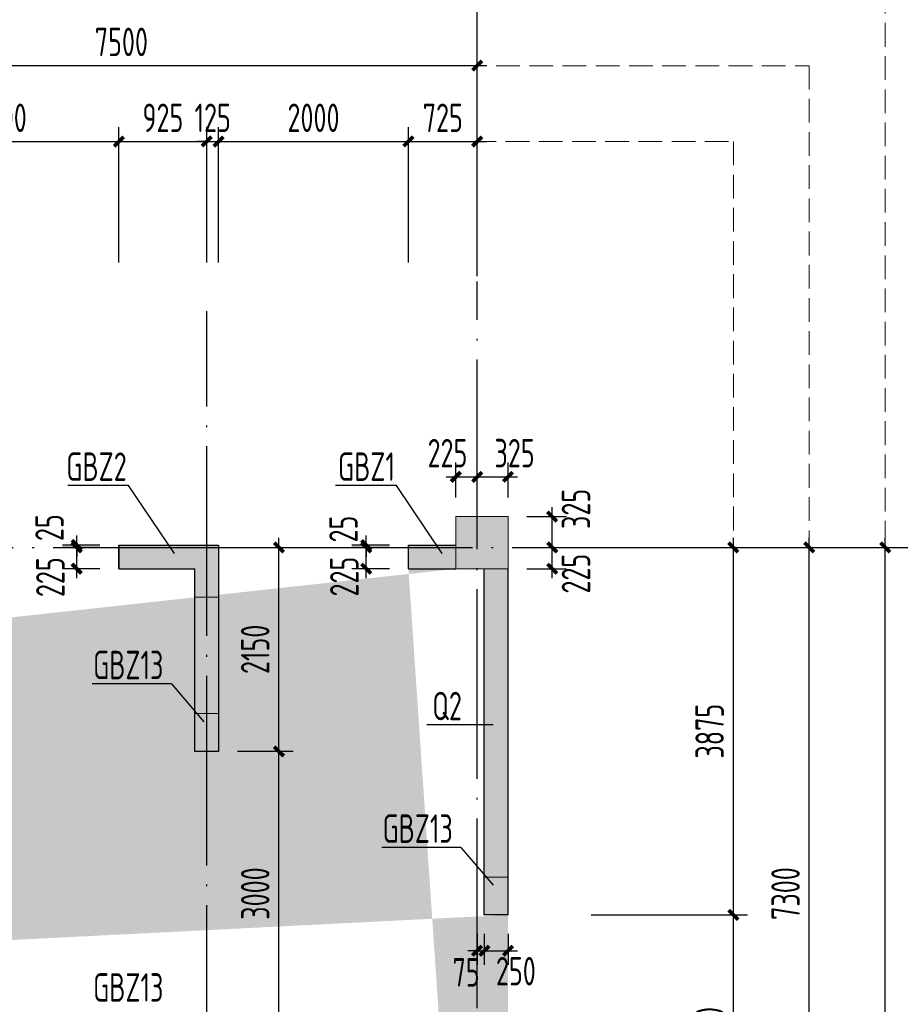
# Model space of a CAD drawing. Extents: x 200000 to 305984, y 78780 to 142585.
# Tile 23 of 25: x 281059 to 290339, y 119865 to 130248. Entities that reach past the tile are written whole.
import ezdxf

# ---------------------------------------------------------------- set-up
doc = ezdxf.new("R2010")
doc.units = 0
doc.header["$LTSCALE"] = 1000
doc.linetypes.add('DASH', pattern=[0.35, 0.25, -0.1])
doc.linetypes.add('DOTE', pattern=[2.42, 2, -0.2, 0.02, -0.2])
doc.layers.get('0').update_dxf_attribs({"linetype": 'CONTINUOUS'})
doc.layers.get('Defpoints').update_dxf_attribs({"linetype": 'CONTINUOUS'})
doc.layers.add('A-ASIS', color=115, linetype='DASH', lineweight=0, plot=False)
for name, color, linetype in [('AXIS', 3, 'CONTINUOUS'), ('S-COLU_DE_TEXT', 7, 'CONTINUOUS'), ('S-COLU_HATCH', 254, 'CONTINUOUS'), ('S-DOTE', 253, 'DOTE'), ('S-PUB_DIM', 3, 'CONTINUOUS'), ('S-TEXT', 7, 'CONTINUOUS'), ('S-WALL', 2, 'CONTINUOUS'), ('S-WALL_HATCH', 252, 'CONTINUOUS'), ('S-WALL_NUM', 220, 'CONTINUOUS')]:
    doc.layers.add(name, color=color, linetype=linetype)
doc.layers.add('S-COLU', color=6, linetype='CONTINUOUS', lineweight=0, transparency=0.54)
doc.layers.add('S-COLU_TH', color=6, linetype='CONTINUOUS', lineweight=0)
doc.styles.add('TSSD_DIMENSION_T3', font='tssdeng.shx', dxfattribs={"width": 0.7, "bigfont": 'Tssdchn.shx'})
doc.styles.add('TSSD_Rein', font='tssdeng.shx', dxfattribs={"width": 0.7, "bigfont": 'Tssdchn.shx'})
doc.dimstyles.new('_TCH_ARCH&&100', dxfattribs={"dimtxt": 300, "dimasz": 100, "dimexe": 150, "dimexo": 200, "dimgap": 100, "dimtad": 1, "dimdec": 0, "dimzin": 0, "dimdsep": 46, "dimtxsty": 'TSSD_DIMENSION_T3', "dimblk": 'ARCHTICK', "dimcen": 0.09, "dimdle": 100, "dimclrt": 7, "dimazin": 2, "dimtfac": 1, "dimtdec": 0, "dimtix": 1, "dimtmove": 2, "dimatfit": 3, "dimfxl": 100, "dimtolj": 1, "dimtzin": 0, "dimarcsym": 0})
doc.dimstyles.new('TSSD_100_100&&100', dxfattribs={"dimtxt": 300, "dimasz": 100, "dimexe": 150, "dimexo": 200, "dimgap": 100, "dimtad": 1, "dimdec": 0, "dimzin": 0, "dimdsep": 46, "dimtxsty": 'TSSD_DIMENSION_T3', "dimblk": 'ARCHTICK', "dimcen": 0, "dimdle": 100, "dimclrt": 7, "dimadec": 0, "dimazin": 0, "dimtfac": 1, "dimtdec": 0, "dimtix": 1, "dimtmove": 2, "dimatfit": 3, "dimfxl": 10000, "dimtolj": 1, "dimtzin": 0, "dimarcsym": 0})

# ---------------------------------------------------------------- blocks, each defined once
blk = doc.blocks.new('_ArchTick')
at = {"color": 0, "linetype": 'ByBlock', "const_width": 0.4}
blk.add_lwpolyline([(-0.5, -0.5), (0.5, 0.5)], dxfattribs=at)
blk = doc.blocks.new('*D39')
at = {"layer": 'AXIS', "color": 0, "lineweight": -2, "transparency": 16777216}
for p, q in [((5800, 34315), (5800, 37340)), ((79450, 34315), (79450, 37340)), ((5700, 37190), (79550, 37190))]:
    blk.add_line(p, q, dxfattribs=at)
at = {"layer": 'Defpoints', "color": 0, "transparency": 16777216}
for p in [(79450, 37190), (5800, 34115), (79450, 34115)]:
    blk.add_point(p, dxfattribs=at)
at = {"layer": 'AXIS', "color": 0, "lineweight": -2, "transparency": 16777216, "xscale": 100, "yscale": 100, "zscale": 100, "rotation": 180}
blk.add_blockref('_ArchTick', (5800, 37190), dxfattribs=at)
at = {"layer": 'AXIS', "color": 0, "lineweight": -2, "transparency": 16777216, "xscale": 100, "yscale": 100, "zscale": 100}
blk.add_blockref('_ArchTick', (79450, 37190), dxfattribs=at)
at = {"layer": 'AXIS', "color": 7, "transparency": 16777216, "insert": (42625, 37440), "char_height": 300, "attachment_point": 5, "style": 'TSSD_DIMENSION_T3'}
blk.add_mtext('\\A1;73650', dxfattribs=at)
blk = doc.blocks.new('*D50')
at = {"layer": 'AXIS', "color": 0, "lineweight": -2, "transparency": 16777216}
for p, q in [((71950, 34315), (71950, 36540)), ((79450, 34315), (79450, 36540)), ((71850, 36390), (79550, 36390))]:
    blk.add_line(p, q, dxfattribs=at)
at = {"layer": 'Defpoints', "color": 0, "transparency": 16777216}
for p in [(79450, 36390), (71950, 34115), (79450, 34115)]:
    blk.add_point(p, dxfattribs=at)
at = {"layer": 'AXIS', "color": 0, "lineweight": -2, "transparency": 16777216, "xscale": 100, "yscale": 100, "zscale": 100, "rotation": 180}
blk.add_blockref('_ArchTick', (71950, 36390), dxfattribs=at)
at = {"layer": 'AXIS', "color": 0, "lineweight": -2, "transparency": 16777216, "xscale": 100, "yscale": 100, "zscale": 100}
blk.add_blockref('_ArchTick', (79450, 36390), dxfattribs=at)
at = {"layer": 'AXIS', "color": 7, "transparency": 16777216, "insert": (75700, 36640), "char_height": 300, "attachment_point": 5, "style": 'TSSD_DIMENSION_T3'}
blk.add_mtext('\\A1;7500', dxfattribs=at)
blk = doc.blocks.new('*D51')
at = {"layer": 'AXIS', "color": 0, "lineweight": -2, "transparency": 16777216}
for p, q in [((83750, 14410), (83750, 31410)), ((80650, 31310), (83900, 31310)), ((80650, 14510), (83900, 14510))]:
    blk.add_line(p, q, dxfattribs=at)
at = {"layer": 'Defpoints', "color": 0, "transparency": 16777216}
for p in [(80450, 31310), (83750, 31310), (80450, 14510)]:
    blk.add_point(p, dxfattribs=at)
at = {"layer": 'AXIS', "color": 0, "lineweight": -2, "transparency": 16777216, "xscale": 100, "yscale": 100, "zscale": 100}
for p, rotation in [((83750, 31310), 90), ((83750, 14510), 270)]:
    blk.add_blockref('_ArchTick', p, dxfattribs=dict(at, rotation=rotation))
at = {"layer": 'AXIS', "color": 7, "transparency": 16777216, "insert": (83500, 22910), "char_height": 300, "attachment_point": 5, "rotation": 90, "style": 'TSSD_DIMENSION_T3'}
blk.add_mtext('\\A1;16800', dxfattribs=at)
blk = doc.blocks.new('*D54')
at = {"layer": 'AXIS', "color": 0, "lineweight": -2, "transparency": 16777216}
for p, q in [((82950, 23910), (82950, 31410)), ((80650, 31310), (83100, 31310)), ((80650, 24010), (83100, 24010))]:
    blk.add_line(p, q, dxfattribs=at)
at = {"layer": 'Defpoints', "color": 0, "transparency": 16777216}
for p in [(80450, 31310), (82950, 31310), (80450, 24010)]:
    blk.add_point(p, dxfattribs=at)
at = {"layer": 'AXIS', "color": 0, "lineweight": -2, "transparency": 16777216, "xscale": 100, "yscale": 100, "zscale": 100}
for p, rotation in [((82950, 31310), 90), ((82950, 24010), 270)]:
    blk.add_blockref('_ArchTick', p, dxfattribs=dict(at, rotation=rotation))
at = {"layer": 'AXIS', "color": 7, "transparency": 16777216, "insert": (82700, 27660), "char_height": 300, "attachment_point": 5, "rotation": 90, "style": 'TSSD_DIMENSION_T3'}
blk.add_mtext('\\A1;7300', dxfattribs=at)
blk = doc.blocks.new('A$C1D0C3E71')
at = {"layer": 'S-COLU_HATCH'}
h = blk.add_hatch(color=256, dxfattribs=at)
h.paths.add_polyline_path([(43150, 24000), (43700, 24000), (43700, 24550), (43150, 24550)], flags=17)
edge = h.paths.add_edge_path()
edge.add_line((42750, 24350), (42750, 24550))
edge.add_line((41750, 24350), (41750, 24550))
edge.add_line((66400, 19075), (66150, 19075))
edge.add_line((66400, 22075), (66150, 22075))
edge.add_line((33500, 19075), (33250, 19075))
edge.add_line((33500, 22075), (33250, 22075))
edge.add_line((30300, 19075), (30050, 19075))
edge.add_line((30300, 22075), (30050, 22075))
edge.add_line((8150, 19075), (7900, 19075))
edge.add_line((8150, 22075), (7900, 22075))
edge.add_line((43400, 23775), (43400, 24000))
edge.add_line((43950, 17800), (43700, 17800))
edge.add_line((43700, 17200), (43700, 17800))
edge.add_line((43950, 17200), (43950, 17800))
edge.add_line((41350, 17800), (41100, 17800))
edge.add_line((41100, 17200), (41100, 17800))
edge.add_line((41350, 17200), (41350, 17800))
edge.add_line((33250, 22075), (33250, 24000))
edge.add_line((33250, 17200), (33250, 19075))
edge.add_line((33500, 22075), (33500, 24000))
edge.add_line((33500, 17200), (33500, 19075))
edge.add_line((30050, 22075), (30050, 24000))
edge.add_line((30050, 17200), (30050, 19075))
edge.add_line((30300, 22075), (30300, 24000))
edge.add_line((30300, 17200), (30300, 19075))
edge.add_line((7900, 22075), (7900, 24000))
edge.add_line((7900, 17200), (7900, 19075))
edge.add_line((8150, 22075), (8150, 24000))
edge.add_line((8150, 17200), (8150, 19075))
edge.add_line((1050, 16650), (1050, 16900))
edge.add_line((550, 16900), (1050, 16900))
edge.add_line((550, 16650), (1050, 16650))
edge.add_line((74300, 20350), (74050, 20350))
edge.add_line((74050, 20350), (74050, 24000))
edge.add_line((74300, 20350), (74300, 24000))
edge.add_line((74300, 17850), (74050, 17850))
edge.add_line((74050, 17200), (74050, 17850))
edge.add_line((74300, 17200), (74300, 17850))
edge.add_line((250, 20350), (250, 24000))
edge.add_line((250, 17200), (250, 17850))
edge.add_line((66700, 7650), (67800, 7650))
edge.add_line((66700, 7400), (67800, 7400))
edge.add_line((44250, 7350), (45275, 7350))
edge.add_line((44250, 7100), (45275, 7100))
edge.add_line((550, 7650), (1650, 7650))
edge.add_line((550, 7400), (1650, 7400))
edge.add_line((74300, 9425), (74050, 9425))
edge.add_line((74050, 7650), (74050, 9425))
edge.add_line((74300, 7650), (74300, 9425))
edge.add_line((66150, 7650), (66150, 9425))
edge.add_line((66400, 7650), (66400, 9425))
edge.add_line((7900, 7650), (7900, 9425))
edge.add_line((8150, 7650), (8150, 9425))
edge.add_line((250, 7650), (250, 9425))
edge.add_line((66150, 9425), (66400, 9425))
edge.add_line((44000, 9425), (44250, 9425))
edge.add_line((30050, 9425), (30300, 9425))
edge.add_line((7900, 9425), (8150, 9425))
edge.add_line((72650, 7400), (72650, 7650))
edge.add_line((67800, 7650), (67800, 7400))
edge.add_line((45275, 7350), (45275, 7100))
edge.add_line((29025, 7100), (29025, 7350))
edge.add_line((6500, 7400), (6500, 7650))
edge.add_line((1650, 7650), (1650, 7400))
edge.add_line((72650, 7650), (73750, 7650))
edge.add_line((72650, 7400), (73750, 7400))
edge.add_line((29025, 7350), (30050, 7350))
edge.add_line((29025, 7100), (30050, 7100))
edge.add_line((6500, 7650), (7600, 7650))
edge.add_line((6500, 7400), (7600, 7400))
edge.add_line((43400, 21375), (43150, 21375))
edge.add_line((43150, 21375), (43150, 21900))
edge.add_line((41350, 21375), (41100, 21375))
edge.add_line((41350, 21375), (41350, 21900))
edge.add_line((41349, 22150), (43150, 22150))
edge.add_line((41349, 21900), (43150, 21900))
edge.add_line((43400, 23775), (43150, 23775))
edge.add_line((43150, 23775), (43150, 24000))
edge.add_line((43400, 22375), (43150, 22375))
edge.add_line((43150, 22150), (43150, 22375))
edge.add_line((43400, 22375), (43400, 21375))
edge.add_line((41350, 23775), (41100, 23775))
edge.add_line((41100, 23775), (41100, 24000))
edge.add_line((41350, 23775), (41350, 24000))
edge.add_line((41350, 22375), (41100, 22375))
edge.add_line((41100, 22375), (41100, 21375))
edge.add_line((41350, 22150), (41350, 22375))
edge.add_line((73250, 16650), (73250, 16900))
edge.add_line((73250, 16900), (73750, 16900))
edge.add_line((73250, 16650), (73750, 16650))
edge.add_line((73250, 24000), (73250, 24250))
edge.add_line((73250, 24250), (73750, 24250))
edge.add_line((73250, 24000), (73750, 24000))
edge.add_line((6600, 16650), (6600, 16900))
edge.add_line((6600, 16900), (7600, 16900))
edge.add_line((6600, 16650), (7600, 16650))
edge.add_line((6600, 24000), (6600, 24250))
edge.add_line((6600, 24250), (7600, 24250))
edge.add_line((6600, 24000), (7600, 24000))
edge.add_line((44000, 7650), (44000, 9425))
edge.add_line((44250, 7650), (44250, 9425))
edge.add_line((30050, 7650), (30050, 9425))
edge.add_line((30300, 7650), (30300, 9425))
edge.add_line((67700, 24000), (67700, 24250))
edge.add_line((66700, 24250), (67700, 24250))
edge.add_line((66700, 24000), (67700, 24000))
edge.add_line((42750, 24550), (43350, 24550))
edge.add_line((41350, 24550), (41750, 24550))
edge.add_line((42750, 24350), (43150, 24350))
edge.add_line((41350, 24350), (41750, 24350))
edge.add_line((32525, 24300), (32525, 24550))
edge.add_line((32525, 24550), (32950, 24550))
edge.add_line((32525, 24300), (32950, 24300))
edge.add_line((31025, 24300), (31025, 24550))
edge.add_line((30600, 24550), (31025, 24550))
edge.add_line((30600, 24300), (31025, 24300))
edge.add_line((1050, 24000), (1050, 24250))
edge.add_line((550, 24250), (1050, 24250))
edge.add_line((550, 24000), (1050, 24000))
edge.add_line((67700, 16650), (67700, 16900))
edge.add_line((66700, 16900), (67700, 16900))
edge.add_line((66700, 16650), (67700, 16650))
edge.add_line((42500, 16650), (42500, 16900))
edge.add_line((41350, 16900), (42500, 16900))
edge.add_line((41350, 16650), (42500, 16650))
edge.add_line((32525, 16650), (32525, 16900))
edge.add_line((32525, 16900), (32950, 16900))
edge.add_line((32525, 16650), (32950, 16650))
edge.add_line((31025, 16650), (31025, 16900))
edge.add_line((30600, 16900), (31025, 16900))
edge.add_line((30600, 16650), (31025, 16650))
edge.add_line((66150, 22075), (66150, 24000))
edge.add_line((66150, 17200), (66150, 19075))
edge.add_line((66400, 22075), (66400, 24000))
edge.add_line((66400, 17200), (66400, 19075))
edge.add_line((250, 20350), (0, 20350))
edge.add_line((0, 20350), (0, 24000))
edge.add_line((250, 17850), (0, 17850))
edge.add_line((0, 17200), (0, 17850))
edge.add_line((250, 9425), (0, 9425))
edge.add_line((0, 7650), (0, 9425))
blk.add_hatch(color=256, dxfattribs=at).paths.add_polyline_path([(73750, 24000), (74300, 24000), (74300, 24550), (73750, 24550)], flags=17)
at = {"layer": 'S-WALL_HATCH'}
blk.add_hatch(color=256, dxfattribs=at).paths.add_polyline_path([(71250, 22075), (71000, 22075), (71000, 24000), (70200, 24000), (70200, 24250), (71250, 24250)], flags=17)
for points in [[(73750, 24250), (73250, 24250), (73250, 24000), (73750, 24000)], [(74300, 24000), (74050, 24000), (74050, 20350), (74300, 20350)]]:
    blk.add_hatch(color=256, dxfattribs=at).paths.add_polyline_path(points)
at = {"layer": 'S-COLU'}
blk.add_lwpolyline([(73750, 24000), (74300, 24000), (74300, 24550), (73750, 24550)], close=True, dxfattribs=at)
at = {"layer": 'S-WALL'}
for p, q in [((70200, 24250), (71250, 24250)), ((70200, 24000), (70200, 24250)), ((71250, 24250), (71250, 22075)), ((73250, 24250), (73750, 24250)), ((73250, 24000), (73250, 24250)), ((70200, 24000), (71000, 24000)), ((71000, 22075), (71000, 24000)), ((73250, 24000), (73750, 24000)), ((74050, 20350), (74050, 24000)), ((74300, 20350), (74300, 24000)), ((74300, 20350), (74050, 20350))]:
    blk.add_line(p, q, dxfattribs=at)
blk.add_lwpolyline([(71250, 22075), (71000, 22075)], dxfattribs=at)
blk = doc.blocks.new('A$C100C3D72')
at = {"layer": 'S-DOTE', "linetype": 'DOTE'}
blk.add_line((67950, 300), (67950, 20664), dxfattribs=at)
blk = doc.blocks.new('*D209')
at = {"layer": 'Defpoints', "color": 0, "transparency": 16777216}
for p in [(76715, 32690), (75990, 31215), (76715, 31215)]:
    blk.add_point(p, dxfattribs=at)
at = {"layer": 'S-PUB_DIM', "color": 0, "lineweight": -2, "transparency": 16777216}
for p, q in [((75990, 31415), (75990, 32840)), ((76715, 31415), (76715, 32840)), ((75890, 32690), (76815, 32690))]:
    blk.add_line(p, q, dxfattribs=at)
at = {"layer": 'S-PUB_DIM', "color": 0, "lineweight": -2, "transparency": 16777216, "xscale": 100, "yscale": 100, "zscale": 100, "rotation": 180}
blk.add_blockref('_ArchTick', (75990, 32690), dxfattribs=at)
at = {"layer": 'S-PUB_DIM', "color": 0, "lineweight": -2, "transparency": 16777216, "xscale": 100, "yscale": 100, "zscale": 100}
blk.add_blockref('_ArchTick', (76715, 32690), dxfattribs=at)
at = {"layer": 'S-PUB_DIM', "color": 7, "transparency": 16777216, "insert": (76353, 32940), "char_height": 300, "attachment_point": 5, "style": 'TSSD_DIMENSION_T3'}
blk.add_mtext('\\A1;725', dxfattribs=at)
blk = doc.blocks.new('*D210')
at = {"layer": 'Defpoints', "color": 0, "transparency": 16777216}
for p in [(75990, 32690), (73990, 31215), (75990, 31215)]:
    blk.add_point(p, dxfattribs=at)
at = {"layer": 'S-PUB_DIM', "color": 0, "lineweight": -2, "transparency": 16777216}
for p, q in [((73990, 31415), (73990, 32840)), ((75990, 31415), (75990, 32840)), ((73890, 32690), (76090, 32690))]:
    blk.add_line(p, q, dxfattribs=at)
at = {"layer": 'S-PUB_DIM', "color": 0, "lineweight": -2, "transparency": 16777216, "xscale": 100, "yscale": 100, "zscale": 100, "rotation": 180}
blk.add_blockref('_ArchTick', (73990, 32690), dxfattribs=at)
at = {"layer": 'S-PUB_DIM', "color": 0, "lineweight": -2, "transparency": 16777216, "xscale": 100, "yscale": 100, "zscale": 100}
blk.add_blockref('_ArchTick', (75990, 32690), dxfattribs=at)
at = {"layer": 'S-PUB_DIM', "color": 7, "transparency": 16777216, "insert": (74990, 32940), "char_height": 300, "attachment_point": 5, "style": 'TSSD_DIMENSION_T3'}
blk.add_mtext('\\A1;2000', dxfattribs=at)
blk = doc.blocks.new('*D211')
at = {"layer": 'Defpoints', "color": 0, "transparency": 16777216}
for p in [(73990, 32690), (73865, 31215), (73990, 31215)]:
    blk.add_point(p, dxfattribs=at)
at = {"layer": 'S-PUB_DIM', "color": 0, "lineweight": -2, "transparency": 16777216}
for p, q in [((73865, 31415), (73865, 32840)), ((73990, 31415), (73990, 32840)), ((73865, 32690), (73765, 32690)), ((73865, 32690), (73990, 32690)), ((73990, 32690), (74090, 32690))]:
    blk.add_line(p, q, dxfattribs=at)
at = {"layer": 'S-PUB_DIM', "color": 0, "lineweight": -2, "transparency": 16777216, "xscale": 100, "yscale": 100, "zscale": 100}
blk.add_blockref('_ArchTick', (73865, 32690), dxfattribs=at)
at = {"layer": 'S-PUB_DIM', "color": 0, "lineweight": -2, "transparency": 16777216, "xscale": 100, "yscale": 100, "zscale": 100, "rotation": 180}
blk.add_blockref('_ArchTick', (73990, 32690), dxfattribs=at)
at = {"layer": 'S-PUB_DIM', "color": 7, "transparency": 16777216, "insert": (73928, 32940), "char_height": 300, "attachment_point": 5, "style": 'TSSD_DIMENSION_T3'}
blk.add_mtext('\\A1;125', dxfattribs=at)
blk = doc.blocks.new('*D212')
at = {"layer": 'Defpoints', "color": 0, "transparency": 16777216}
for p in [(73865, 32690), (72940, 31215), (73865, 31215)]:
    blk.add_point(p, dxfattribs=at)
at = {"layer": 'S-PUB_DIM', "color": 0, "lineweight": -2, "transparency": 16777216}
for p, q in [((72940, 31415), (72940, 32840)), ((73865, 31415), (73865, 32840)), ((72840, 32690), (73965, 32690))]:
    blk.add_line(p, q, dxfattribs=at)
at = {"layer": 'S-PUB_DIM', "color": 0, "lineweight": -2, "transparency": 16777216, "xscale": 100, "yscale": 100, "zscale": 100, "rotation": 180}
blk.add_blockref('_ArchTick', (72940, 32690), dxfattribs=at)
at = {"layer": 'S-PUB_DIM', "color": 0, "lineweight": -2, "transparency": 16777216, "xscale": 100, "yscale": 100, "zscale": 100}
blk.add_blockref('_ArchTick', (73865, 32690), dxfattribs=at)
at = {"layer": 'S-PUB_DIM', "color": 7, "transparency": 16777216, "insert": (73403, 32940), "char_height": 300, "attachment_point": 5, "style": 'TSSD_DIMENSION_T3'}
blk.add_mtext('\\A1;925', dxfattribs=at)
blk = doc.blocks.new('*D213')
at = {"layer": 'Defpoints', "color": 0, "transparency": 16777216}
for p in [(72940, 32690), (70440, 31215), (72940, 31215)]:
    blk.add_point(p, dxfattribs=at)
at = {"layer": 'S-PUB_DIM', "color": 0, "lineweight": -2, "transparency": 16777216}
for p, q in [((70440, 31415), (70440, 32840)), ((72940, 31415), (72940, 32840)), ((70340, 32690), (73040, 32690))]:
    blk.add_line(p, q, dxfattribs=at)
at = {"layer": 'S-PUB_DIM', "color": 0, "lineweight": -2, "transparency": 16777216, "xscale": 100, "yscale": 100, "zscale": 100, "rotation": 180}
blk.add_blockref('_ArchTick', (70440, 32690), dxfattribs=at)
at = {"layer": 'S-PUB_DIM', "color": 0, "lineweight": -2, "transparency": 16777216, "xscale": 100, "yscale": 100, "zscale": 100}
blk.add_blockref('_ArchTick', (72940, 32690), dxfattribs=at)
at = {"layer": 'S-PUB_DIM', "color": 7, "transparency": 16777216, "insert": (71690, 32940), "char_height": 300, "attachment_point": 5, "style": 'TSSD_DIMENSION_T3'}
blk.add_mtext('\\A1;2500', dxfattribs=at)
blk = doc.blocks.new('*D218')
at = {"layer": 'Defpoints', "color": 0, "transparency": 16777216}
for p in [(77715, 24535), (79415, 24535), (77715, 22035)]:
    blk.add_point(p, dxfattribs=at)
at = {"layer": 'S-PUB_DIM', "color": 0, "lineweight": -2, "transparency": 16777216}
for p, q in [((79415, 21935), (79415, 24635)), ((77915, 24535), (79565, 24535)), ((77915, 22035), (79565, 22035))]:
    blk.add_line(p, q, dxfattribs=at)
at = {"layer": 'S-PUB_DIM', "color": 0, "lineweight": -2, "transparency": 16777216, "xscale": 100, "yscale": 100, "zscale": 100}
for p, rotation in [((79415, 24535), 90), ((79415, 22035), 270)]:
    blk.add_blockref('_ArchTick', p, dxfattribs=dict(at, rotation=rotation))
at = {"layer": 'S-PUB_DIM', "color": 7, "transparency": 16777216, "insert": (79165, 23285), "char_height": 300, "attachment_point": 5, "rotation": 90, "style": 'TSSD_DIMENSION_T3'}
blk.add_mtext('\\A1;2500', dxfattribs=at)
blk = doc.blocks.new('*D219')
at = {"layer": 'Defpoints', "color": 0, "transparency": 16777216}
for p in [(77715, 28410), (79415, 28410), (77715, 24535)]:
    blk.add_point(p, dxfattribs=at)
at = {"layer": 'S-PUB_DIM', "color": 0, "lineweight": -2, "transparency": 16777216}
for p, q in [((79415, 24435), (79415, 28510)), ((77915, 28410), (79565, 28410)), ((77915, 24535), (79565, 24535))]:
    blk.add_line(p, q, dxfattribs=at)
at = {"layer": 'S-PUB_DIM', "color": 0, "lineweight": -2, "transparency": 16777216, "xscale": 100, "yscale": 100, "zscale": 100}
for p, rotation in [((79415, 28410), 90), ((79415, 24535), 270)]:
    blk.add_blockref('_ArchTick', p, dxfattribs=dict(at, rotation=rotation))
at = {"layer": 'S-PUB_DIM', "color": 7, "transparency": 16777216, "insert": (79165, 26472), "char_height": 300, "attachment_point": 5, "rotation": 90, "style": 'TSSD_DIMENSION_T3'}
blk.add_mtext('\\A1;3875', dxfattribs=at)
blk = doc.blocks.new('*D284')
at = {"layer": 'Defpoints', "color": 0, "transparency": 16777216}
for p in [(77040, 29154), (76715, 28735), (77040, 28735)]:
    blk.add_point(p, dxfattribs=at)
at = {"layer": 'S-PUB_DIM', "color": 0, "lineweight": -2, "transparency": 16777216}
for p, q in [((76715, 28935), (76715, 29304)), ((77040, 28935), (77040, 29304)), ((76615, 29154), (77140, 29154))]:
    blk.add_line(p, q, dxfattribs=at)
at = {"layer": 'S-PUB_DIM', "color": 0, "lineweight": -2, "transparency": 16777216, "xscale": 100, "yscale": 100, "zscale": 100, "rotation": 180}
blk.add_blockref('_ArchTick', (76715, 29154), dxfattribs=at)
at = {"layer": 'S-PUB_DIM', "color": 0, "lineweight": -2, "transparency": 16777216, "xscale": 100, "yscale": 100, "zscale": 100}
blk.add_blockref('_ArchTick', (77040, 29154), dxfattribs=at)
at = {"layer": 'S-PUB_DIM', "color": 7, "transparency": 16777216, "insert": (77109, 29404), "char_height": 300, "attachment_point": 5, "style": 'TSSD_DIMENSION_T3'}
blk.add_mtext('\\A1;325', dxfattribs=at)
blk = doc.blocks.new('*D285')
at = {"layer": 'Defpoints', "color": 0, "transparency": 16777216}
for p in [(76715, 29154), (76490, 28735), (76715, 28735)]:
    blk.add_point(p, dxfattribs=at)
at = {"layer": 'S-PUB_DIM', "color": 0, "lineweight": -2, "transparency": 16777216}
for p, q in [((76490, 28935), (76490, 29304)), ((76715, 28935), (76715, 29304)), ((76390, 29154), (76815, 29154))]:
    blk.add_line(p, q, dxfattribs=at)
at = {"layer": 'S-PUB_DIM', "color": 0, "lineweight": -2, "transparency": 16777216, "xscale": 100, "yscale": 100, "zscale": 100, "rotation": 180}
blk.add_blockref('_ArchTick', (76490, 29154), dxfattribs=at)
at = {"layer": 'S-PUB_DIM', "color": 0, "lineweight": -2, "transparency": 16777216, "xscale": 100, "yscale": 100, "zscale": 100}
blk.add_blockref('_ArchTick', (76715, 29154), dxfattribs=at)
at = {"layer": 'S-PUB_DIM', "color": 7, "transparency": 16777216, "insert": (76402, 29404), "char_height": 300, "attachment_point": 5, "style": 'TSSD_DIMENSION_T3'}
blk.add_mtext('\\A1;225', dxfattribs=at)
blk = doc.blocks.new('*D286')
at = {"layer": 'Defpoints', "color": 0, "transparency": 16777216}
for p in [(77040, 28410), (77506, 28410), (77040, 28185)]:
    blk.add_point(p, dxfattribs=at)
at = {"layer": 'S-PUB_DIM', "color": 0, "lineweight": -2, "transparency": 16777216}
for p, q in [((77506, 28085), (77506, 28510)), ((77240, 28410), (77656, 28410)), ((77240, 28185), (77656, 28185))]:
    blk.add_line(p, q, dxfattribs=at)
at = {"layer": 'S-PUB_DIM', "color": 0, "lineweight": -2, "transparency": 16777216, "xscale": 100, "yscale": 100, "zscale": 100}
for p, rotation in [((77506, 28410), 90), ((77506, 28185), 270)]:
    blk.add_blockref('_ArchTick', p, dxfattribs=dict(at, rotation=rotation))
at = {"layer": 'S-PUB_DIM', "color": 7, "transparency": 16777216, "insert": (77756, 28133), "char_height": 300, "attachment_point": 5, "rotation": 90, "style": 'TSSD_DIMENSION_T3'}
blk.add_mtext('\\A1;225', dxfattribs=at)
blk = doc.blocks.new('*D287')
at = {"layer": 'Defpoints', "color": 0, "transparency": 16777216}
for p in [(77040, 28735), (77506, 28735), (77040, 28410)]:
    blk.add_point(p, dxfattribs=at)
at = {"layer": 'S-PUB_DIM', "color": 0, "lineweight": -2, "transparency": 16777216}
for p, q in [((77506, 28310), (77506, 28835)), ((77240, 28735), (77656, 28735)), ((77240, 28410), (77656, 28410))]:
    blk.add_line(p, q, dxfattribs=at)
at = {"layer": 'S-PUB_DIM', "color": 0, "lineweight": -2, "transparency": 16777216, "xscale": 100, "yscale": 100, "zscale": 100}
for p, rotation in [((77506, 28735), 90), ((77506, 28410), 270)]:
    blk.add_blockref('_ArchTick', p, dxfattribs=dict(at, rotation=rotation))
at = {"layer": 'S-PUB_DIM', "color": 7, "transparency": 16777216, "insert": (77756, 28816), "char_height": 300, "attachment_point": 5, "rotation": 90, "style": 'TSSD_DIMENSION_T3'}
blk.add_mtext('\\A1;325', dxfattribs=at)
blk = doc.blocks.new('*D308')
at = {"layer": 'Defpoints', "color": 0, "transparency": 16777216}
for p in [(76790, 24535), (77040, 24535), (77040, 24157)]:
    blk.add_point(p, dxfattribs=at)
at = {"layer": 'S-PUB_DIM', "color": 0, "lineweight": -2, "transparency": 16777216}
for p, q in [((76790, 24335), (76790, 24007)), ((77040, 24335), (77040, 24007)), ((76690, 24157), (77140, 24157))]:
    blk.add_line(p, q, dxfattribs=at)
at = {"layer": 'S-PUB_DIM', "color": 0, "lineweight": -2, "transparency": 16777216, "xscale": 100, "yscale": 100, "zscale": 100, "rotation": 180}
blk.add_blockref('_ArchTick', (76790, 24157), dxfattribs=at)
at = {"layer": 'S-PUB_DIM', "color": 0, "lineweight": -2, "transparency": 16777216, "xscale": 100, "yscale": 100, "zscale": 100}
blk.add_blockref('_ArchTick', (77040, 24157), dxfattribs=at)
at = {"layer": 'S-PUB_DIM', "color": 7, "transparency": 16777216, "insert": (77123, 23941), "char_height": 300, "attachment_point": 5, "style": 'TSSD_DIMENSION_T3'}
blk.add_mtext('\\A1;250', dxfattribs=at)
blk = doc.blocks.new('*D309')
at = {"layer": 'Defpoints', "color": 0, "transparency": 16777216}
for p in [(76715, 24535), (76790, 24535), (76790, 24157)]:
    blk.add_point(p, dxfattribs=at)
at = {"layer": 'S-PUB_DIM', "color": 0, "lineweight": -2, "transparency": 16777216}
for p, q in [((76715, 24335), (76715, 24007)), ((76790, 24335), (76790, 24007)), ((76715, 24157), (76615, 24157)), ((76715, 24157), (76790, 24157)), ((76790, 24157), (76890, 24157))]:
    blk.add_line(p, q, dxfattribs=at)
at = {"layer": 'S-PUB_DIM', "color": 0, "lineweight": -2, "transparency": 16777216, "xscale": 100, "yscale": 100, "zscale": 100}
blk.add_blockref('_ArchTick', (76715, 24157), dxfattribs=at)
at = {"layer": 'S-PUB_DIM', "color": 0, "lineweight": -2, "transparency": 16777216, "xscale": 100, "yscale": 100, "zscale": 100, "rotation": 180}
blk.add_blockref('_ArchTick', (76790, 24157), dxfattribs=at)
at = {"layer": 'S-PUB_DIM', "color": 7, "transparency": 16777216, "insert": (76598, 23929), "char_height": 300, "attachment_point": 5, "style": 'TSSD_DIMENSION_T3'}
blk.add_mtext('\\A1;75', dxfattribs=at)
blk = doc.blocks.new('*D310')
at = {"layer": 'Defpoints', "color": 0, "transparency": 16777216}
for p in [(75545, 28410), (75990, 28410), (75990, 28185)]:
    blk.add_point(p, dxfattribs=at)
at = {"layer": 'S-PUB_DIM', "color": 0, "lineweight": -2, "transparency": 16777216}
for p, q in [((75545, 28085), (75545, 28510)), ((75790, 28410), (75395, 28410)), ((75790, 28185), (75395, 28185))]:
    blk.add_line(p, q, dxfattribs=at)
at = {"layer": 'S-PUB_DIM', "color": 0, "lineweight": -2, "transparency": 16777216, "xscale": 100, "yscale": 100, "zscale": 100}
for p, rotation in [((75545, 28410), 90), ((75545, 28185), 270)]:
    blk.add_blockref('_ArchTick', p, dxfattribs=dict(at, rotation=rotation))
at = {"layer": 'S-PUB_DIM', "color": 7, "transparency": 16777216, "insert": (75315, 28102), "char_height": 300, "attachment_point": 5, "rotation": 90, "style": 'TSSD_DIMENSION_T3'}
blk.add_mtext('\\A1;225', dxfattribs=at)
blk = doc.blocks.new('*D311')
at = {"layer": 'Defpoints', "color": 0, "transparency": 16777216}
for p in [(75545, 28435), (75990, 28435), (75990, 28410)]:
    blk.add_point(p, dxfattribs=at)
at = {"layer": 'S-PUB_DIM', "color": 0, "lineweight": -2, "transparency": 16777216}
for p, q in [((75545, 28435), (75545, 28535)), ((75790, 28435), (75395, 28435)), ((75790, 28410), (75395, 28410)), ((75545, 28410), (75545, 28435)), ((75545, 28410), (75545, 28310))]:
    blk.add_line(p, q, dxfattribs=at)
at = {"layer": 'S-PUB_DIM', "color": 0, "lineweight": -2, "transparency": 16777216, "xscale": 100, "yscale": 100, "zscale": 100}
for p, rotation in [((75545, 28435), 270), ((75545, 28410), 90)]:
    blk.add_blockref('_ArchTick', p, dxfattribs=dict(at, rotation=rotation))
at = {"layer": 'S-PUB_DIM', "color": 7, "transparency": 16777216, "insert": (75306, 28603), "char_height": 300, "attachment_point": 5, "rotation": 90, "style": 'TSSD_DIMENSION_T3'}
blk.add_mtext('\\A1;25', dxfattribs=at)
blk = doc.blocks.new('*D314')
at = {"layer": 'Defpoints', "color": 0, "transparency": 16777216}
for p in [(72495, 28410), (72940, 28410), (72940, 28185)]:
    blk.add_point(p, dxfattribs=at)
at = {"layer": 'S-PUB_DIM', "color": 0, "lineweight": -2, "transparency": 16777216}
for p, q in [((72495, 28085), (72495, 28510)), ((72740, 28410), (72345, 28410)), ((72740, 28185), (72345, 28185))]:
    blk.add_line(p, q, dxfattribs=at)
at = {"layer": 'S-PUB_DIM', "color": 0, "lineweight": -2, "transparency": 16777216, "xscale": 100, "yscale": 100, "zscale": 100}
for p, rotation in [((72495, 28410), 90), ((72495, 28185), 270)]:
    blk.add_blockref('_ArchTick', p, dxfattribs=dict(at, rotation=rotation))
at = {"layer": 'S-PUB_DIM', "color": 7, "transparency": 16777216, "insert": (72217, 28096), "char_height": 300, "attachment_point": 5, "rotation": 90, "style": 'TSSD_DIMENSION_T3'}
blk.add_mtext('\\A1;225', dxfattribs=at)
blk = doc.blocks.new('*D315')
at = {"layer": 'Defpoints', "color": 0, "transparency": 16777216}
for p in [(72495, 28435), (72940, 28435), (72940, 28410)]:
    blk.add_point(p, dxfattribs=at)
at = {"layer": 'S-PUB_DIM', "color": 0, "lineweight": -2, "transparency": 16777216}
for p, q in [((72495, 28435), (72495, 28535)), ((72740, 28435), (72345, 28435)), ((72740, 28410), (72345, 28410)), ((72495, 28410), (72495, 28435)), ((72495, 28410), (72495, 28310))]:
    blk.add_line(p, q, dxfattribs=at)
at = {"layer": 'S-PUB_DIM', "color": 0, "lineweight": -2, "transparency": 16777216, "xscale": 100, "yscale": 100, "zscale": 100}
for p, rotation in [((72495, 28435), 270), ((72495, 28410), 90)]:
    blk.add_blockref('_ArchTick', p, dxfattribs=dict(at, rotation=rotation))
at = {"layer": 'S-PUB_DIM', "color": 7, "transparency": 16777216, "insert": (72208, 28618), "char_height": 300, "attachment_point": 5, "rotation": 90, "style": 'TSSD_DIMENSION_T3'}
blk.add_mtext('\\A1;25', dxfattribs=at)
blk = doc.blocks.new('*D319')
at = {"layer": 'Defpoints', "color": 0, "transparency": 16777216}
for p in [(73990, 26260), (74626, 26260), (73990, 23260)]:
    blk.add_point(p, dxfattribs=at)
at = {"layer": 'S-PUB_DIM', "color": 0, "lineweight": -2, "transparency": 16777216}
for p, q in [((74626, 23160), (74626, 26360)), ((74190, 26260), (74776, 26260)), ((74190, 23260), (74776, 23260))]:
    blk.add_line(p, q, dxfattribs=at)
at = {"layer": 'S-PUB_DIM', "color": 0, "lineweight": -2, "transparency": 16777216, "xscale": 100, "yscale": 100, "zscale": 100}
for p, rotation in [((74626, 26260), 90), ((74626, 23260), 270)]:
    blk.add_blockref('_ArchTick', p, dxfattribs=dict(at, rotation=rotation))
at = {"layer": 'S-PUB_DIM', "color": 7, "transparency": 16777216, "insert": (74376, 24760), "char_height": 300, "attachment_point": 5, "rotation": 90, "style": 'TSSD_DIMENSION_T3'}
blk.add_mtext('\\A1;3000', dxfattribs=at)
blk = doc.blocks.new('*D320')
at = {"layer": 'Defpoints', "color": 0, "transparency": 16777216}
for p in [(73990, 28410), (74626, 28410), (73990, 26260)]:
    blk.add_point(p, dxfattribs=at)
at = {"layer": 'S-PUB_DIM', "color": 0, "lineweight": -2, "transparency": 16777216}
for p, q in [((74626, 26160), (74626, 28510)), ((74190, 28410), (74776, 28410)), ((74190, 26260), (74776, 26260))]:
    blk.add_line(p, q, dxfattribs=at)
at = {"layer": 'S-PUB_DIM', "color": 0, "lineweight": -2, "transparency": 16777216, "xscale": 100, "yscale": 100, "zscale": 100}
for p, rotation in [((74626, 28410), 90), ((74626, 26260), 270)]:
    blk.add_blockref('_ArchTick', p, dxfattribs=dict(at, rotation=rotation))
at = {"layer": 'S-PUB_DIM', "color": 7, "transparency": 16777216, "insert": (74376, 27335), "char_height": 300, "attachment_point": 5, "rotation": 90, "style": 'TSSD_DIMENSION_T3'}
blk.add_mtext('\\A1;2150', dxfattribs=at)
blk = doc.blocks.new('A$C29EC7EF9')
at = {"layer": 'S-COLU_HATCH'}
for points in [[(73750, 16900), (73250, 16900), (73250, 17150), (73750, 17150), (73750, 17450), (74300, 17450), (74300, 16900), (74050, 16900)], [(71000, 16900), (70200, 16900), (70200, 17150), (71250, 17150), (71250, 16600), (71000, 16600)], [(71000, 15375), (71250, 15375), (71250, 14975), (71000, 14975)], [(74050, 13650), (74300, 13650), (74300, 13250), (74050, 13250)]]:
    blk.add_hatch(color=256, dxfattribs=at).paths.add_polyline_path(points)
at = {"layer": 'S-COLU_TH'}
for points in [[(73750, 16900), (73250, 16900), (73250, 17150), (73750, 17150), (73750, 17450), (74300, 17450), (74300, 16900), (74050, 16900), (74050, 16900)], [(71000, 16900), (70200, 16900), (70200, 17150), (71250, 17150), (71250, 16600), (71000, 16600)], [(71000, 15375), (71250, 15375), (71250, 14975), (71000, 14975), (71000, 15375)], [(74050, 13650), (74300, 13650), (74300, 13250), (74050, 13250), (74050, 13650)]]:
    blk.add_lwpolyline(points, close=True, dxfattribs=at)
blk = doc.blocks.new('A$C338D70EA')
at = {"layer": 'A-ASIS'}
for points in [[(83750, 1450), (1500, 1450), (1500, 37189.7), (83750, 37189.7)], [(82950, 2250), (2300, 2250), (2300, 36389.7), (82950, 36389.7)], [(82150, 3050), (3100, 3050), (3100, 35589.7), (82150, 35589.7)]]:
    blk.add_lwpolyline(points, close=True, dxfattribs=at)
at = {"layer": 'AXIS'}
for p, q in [((79450, 34169.7), (79450, 38169.7)), ((80450, 31309.5), (84450, 31309.5))]:
    blk.add_line(p, q, dxfattribs=at)
at = {"layer": 'S-DOTE', "linetype": 'DOTE'}
for p, q in [((79450, 2250), (79450, 34114.7)), ((4800, 31309.5), (80450, 31309.5))]:
    blk.add_line(p, q, dxfattribs=at)
at = {"layer": 'AXIS'}
for p1, p2, distance, picture, middle in [((5800, 34114.7), (79450, 34114.7), 3075, '*D39', (42625, 37439.7)), ((71950, 34114.7), (79450, 34114.7), 2275, '*D50', (75700, 36639.7)), ((80450, 14509.5), (80450, 31309.5), -3300, '*D51', (83500, 22909.5)), ((80450, 24009.5), (80450, 31309.5), -2500, '*D54', (82700, 27659.5))]:
    dim = blk.add_aligned_dim(p1=p1, p2=p2, distance=distance, dimstyle='_TCH_ARCH&&100', dxfattribs=at)
    dim.commit()
    dim.dimension.update_dxf_attribs({"geometry": picture, "text_midpoint": middle})
blk = doc.blocks.new('A$C2D3F5EB5')
at = {"layer": 'S-PUB_DIM'}
for p1, p2, distance, picture, middle in [((70440.4, 31214.7), (72940.4, 31214.7), 1475, '*D213', (71690.4, 32939.7)), ((72940.4, 31214.7), (73865.4, 31214.7), 1475, '*D212', (73402.9, 32939.7)), ((73865.4, 31214.7), (73990.4, 31214.7), 1475, '*D211', (73927.9, 32939.7)), ((73990.4, 31214.7), (75990.4, 31214.7), 1475, '*D210', (74990.4, 32939.7)), ((75990.4, 31214.7), (76715.4, 31214.7), 1475, '*D209', (76352.9, 32939.7)), ((73990.4, 26259.5), (73990.4, 28409.5), -635.3, '*D320', (74375.7, 27334.5)), ((77715.4, 24534.5), (77715.4, 28409.5), -1700, '*D219', (79165.4, 26472)), ((73990.4, 23259.5), (73990.4, 26259.5), -635.3, '*D319', (74375.7, 24759.5)), ((77715.4, 22034.5), (77715.4, 24534.5), -1700, '*D218', (79165.4, 23284.5))]:
    dim = blk.add_aligned_dim(p1=p1, p2=p2, distance=distance, dimstyle='TSSD_100_100&&100', dxfattribs=at)
    dim.commit()
    dim.dimension.update_dxf_attribs({"geometry": picture, "text_midpoint": middle})
for base, p1, p2, angle, picture, middle in [((76715.4, 29153.6), (76490.4, 28734.5), (76715.4, 28734.5), 0, '*D285', (76401.5, 29403.6)), ((77040.4, 29153.6), (76715.4, 28734.5), (77040.4, 28734.5), 0, '*D284', (77108.6, 29403.6)), ((77506, 28734.5), (77040.4, 28409.5), (77040.4, 28734.5), 90, '*D287', (77756, 28816.4)), ((72494.7, 28434.5), (72940.4, 28409.5), (72940.4, 28434.5), 90, '*D315', (72207.9, 28618.1)), ((75544.7, 28434.5), (75990.4, 28409.5), (75990.4, 28434.5), 90, '*D311', (75306.3, 28602.9)), ((72494.7, 28409.5), (72940.4, 28184.5), (72940.4, 28409.5), 90, '*D314', (72217, 28095.9)), ((75544.7, 28409.5), (75990.4, 28184.5), (75990.4, 28409.5), 90, '*D310', (75314.6, 28102.1)), ((77506, 28409.5), (77040.4, 28184.5), (77040.4, 28409.5), 90, '*D286', (77756, 28133.5)), ((76790.4, 24157.3), (76715.4, 24534.5), (76790.4, 24534.5), 360, '*D309', (76598.2, 23928.9)), ((77040.4, 24157.3), (76790.4, 24534.5), (77040.4, 24534.5), 360, '*D308', (77122.9, 23941))]:
    dim = blk.add_linear_dim(base=base, p1=p1, p2=p2, angle=angle, dimstyle='TSSD_100_100&&100', dxfattribs=at)
    dim.commit()
    dim.dimension.update_dxf_attribs({"geometry": picture, "text_midpoint": middle, "dimtype": 129})

msp = doc.modelspace()

# ---------------------------------------------------------------- linework, layer by layer
at = {"layer": 'S-COLU_DE_TEXT'}
for p, q in [((282689.8, 124620.4), (282206.6, 125334.8)), ((285512.6, 124620.4), (285029.5, 125334.8))]:
    msp.add_line(p, q, dxfattribs=at)
for points in [[(282206.6, 125334.8), (281565.3, 125334.8)], [(285029.5, 125334.8), (284388.1, 125334.8)], [(282658.5, 123243.1), (281824.3, 123243.1)], [(282658.5, 123243.1), (283000.3, 122845.5)], [(285708.5, 121518.1), (284874.3, 121518.1)], [(285708.5, 121518.1), (286050.3, 121120.5)]]:
    msp.add_lwpolyline(points, dxfattribs=at)
at = {"layer": 'S-WALL_NUM'}
msp.add_line((286048.5, 122810.9), (285348.5, 122810.9), dxfattribs=at)

# ---------------------------------------------------------------- block references
at = {"layer": 'S-COLU_TH'}
for name, p in [('A$C100C3D72', (215080.7, 106509.7)), ('A$C29EC7EF9', (211905.7, 107557.8))]:
    msp.add_blockref(name, p, dxfattribs=at)
at = {"layer": 'S-PUB_DIM'}
msp.add_blockref('A$C2D3F5EB5', (209165.3, 96273.3), dxfattribs=at)
at = {"layer": 'S-TEXT', "linetype": 'ByBlock'}
msp.add_blockref('A$C338D70EA', (206430.6, 93373.3), dxfattribs=at)
at = {"layer": 'S-WALL'}
msp.add_blockref('A$C1D0C3E71', (211905.6, 100457.8), dxfattribs=at)

# ---------------------------------------------------------------- texts
at = {"layer": 'S-COLU_DE_TEXT', "style": 'TSSD_Rein', "width": 0.7}
for s, p in [('GBZ2', (281550.8, 125384.8)), ('GBZ1', (284414.1, 125384.8)), ('GBZ13', (281833.2, 123293.1)), ('GBZ13', (284883.2, 121568.1)), ('GBZ13', (281833.2, 119893.1))]:
    msp.add_text(s, height=300, dxfattribs=at).set_placement(p)
at = {"layer": 'S-WALL_NUM', "style": 'TSSD_Rein', "width": 0.7}
msp.add_text('Q2', height=300, dxfattribs=at).set_placement((285407.8, 122860.9))

doc.saveas('drawing.dxf')
